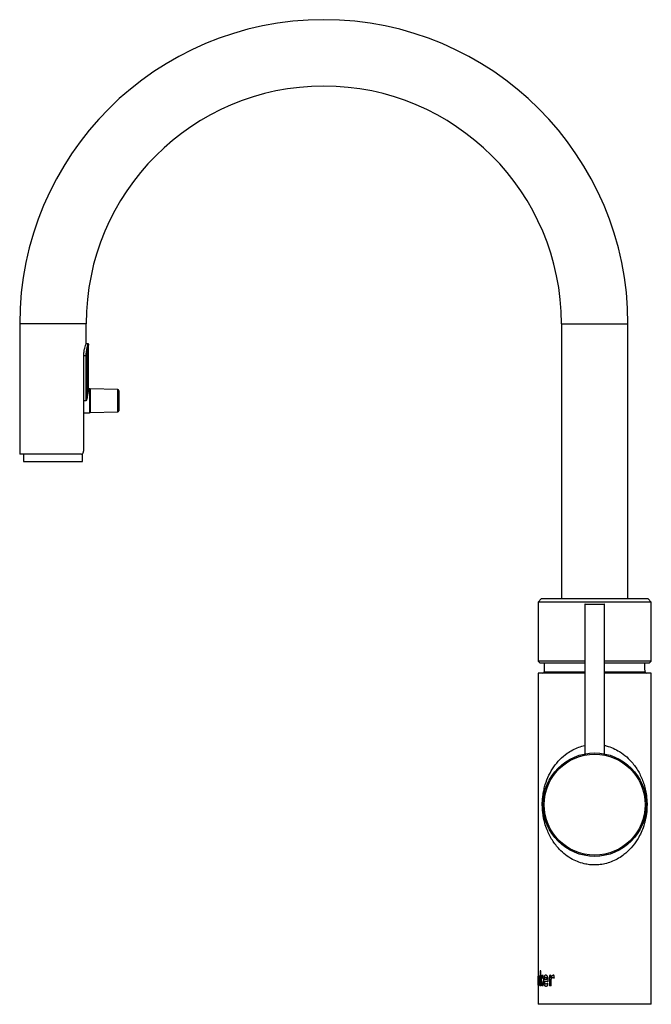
# Paper-space layout '_Right' of a CAD drawing. Header units: millimetres. Extents: x -234 to 23, y 0 to 400.
import ezdxf

# ---------------------------------------------------------------- set-up
doc = ezdxf.new("R2010")
doc.units = ezdxf.units.MM

psp = doc.layouts.new('_Right')

# ---------------------------------------------------------------- linework, layer by layer
at = {"color": 7, "linetype": 'Continuous', "lineweight": 25}
for p, q in [((-233.5, 276.5), (-233.5, 223.5)), ((-206.5, 276.5), (-233.5, 276.5)), ((-206.5, 268.45), (-206.5, 276.5)), ((-13.5, 276.5), (-13.5, 164.68)), ((-13.5, 276.5), (13.5, 276.5)), ((13.5, 164.68), (13.5, 276.5)), ((-205.7, 268.35), (-206.55, 268.35)), ((-205.5, 250.25), (-205.5, 268.15)), ((-207.46, 225.5), (-207.46, 263.5)), ((-206.29, 263.5), (-207.46, 263.5)), ((-206.48, 245.2), (-206.48, 263.5)), ((-206.29, 263.5), (-206.29, 246.83)), ((-205.1, 250.05), (-205.3, 250.05)), ((-205, 249.85), (-205, 249.95)), ((-193.69, 249.75), (-204.95, 250.04)), ((-204.95, 250.02), (-204.95, 240.36)), ((-193.69, 240.65), (-193.69, 249.75)), ((-193.2, 249.25), (-193.2, 241.15)), ((-206.48, 245.2), (-207.46, 245.2)), ((-205.01, 246.25), (-205.02, 246.26)), ((-205.02, 244.14), (-205.01, 244.15)), ((-205.01, 244.15), (-205.01, 246.25)), ((-205, 246.25), (-205.01, 246.25)), ((-205, 244.15), (-205.01, 244.15)), ((-207.46, 240.35), (-205.1, 240.35)), ((-205, 240.45), (-205, 240.55)), ((-204.95, 240.36), (-193.69, 240.65)), ((-208.46, 223.5), (-233.5, 223.5)), ((-231.99, 223.5), (-231.97, 220.5)), ((-231.97, 220.5), (-230.22, 220.45)), ((-231.97, 220.5), (-208.03, 220.5)), ((-230.22, 220.45), (-209.78, 220.45)), ((-209.78, 220.45), (-208.03, 220.5)), ((-208.03, 220.5), (-208, 223.62)), ((-21.7, 164.68), (-23, 163.38)), ((21.7, 164.68), (-21.7, 164.68)), ((23, 163.38), (21.7, 164.68)), ((-23, 163.38), (-23, 139.38)), ((23, 163.38), (-23, 163.38)), ((-4, 162.4), (-4, 101.72)), ((4, 162.4), (-4, 162.4)), ((-3.8, 162.6), (3.8, 162.6)), ((4, 101.72), (4, 162.4)), ((23, 139.38), (23, 163.38)), ((-23, 139.38), (-22.2, 138.58)), ((-4, 139.38), (-23, 139.38)), ((-4, 138.58), (-22.2, 138.58)), ((-20.5, 138.58), (-20.5, 135)), ((23, 139.38), (4, 139.38)), ((22.2, 138.58), (4, 138.58)), ((20.4, 137), (20.4, 138.58)), ((22.2, 138.58), (23, 139.38)), ((-23, 134.5), (-23, 0)), ((-4, 134.5), (-23, 134.5)), ((-20.5, 135), (-4, 135)), ((4, 135), (20.5, 135)), ((23, 134.5), (4, 134.5)), ((23, 0), (23, 134.5)), ((-21.88, 13.63), (-22.2, 13.63)), ((-22.2, 13.63), (-22.2, 7.5)), ((-21.89, 10.03), (-21.89, 13.63)), ((-21.88, 10.03), (-21.88, 13.63)), ((-22.79, 11.81), (-22.8, 11.81)), ((-22.79, 10.96), (-22.8, 10.96)), ((-22.79, 8.25), (-22.8, 8.25)), ((-21.88, 10.03), (-21.89, 10.03)), ((-21.88, 9.54), (-21.89, 9.54)), ((-21.89, 7.5), (-21.89, 9.54)), ((-21.88, 7.5), (-21.88, 9.54)), ((-21.53, 9.83), (-21.54, 9.83)), ((-20.93, 11.71), (-21.44, 11.71)), ((-19.41, 10.02), (-20.35, 10.02)), ((-18.82, 9.27), (-20.35, 9.27)), ((-19.01, 7.74), (-19.01, 8.63)), ((-19, 8.63), (-19.01, 8.63)), ((-19, 7.74), (-19, 8.63)), ((-18.4, 11.71), (-18.4, 7.5)), ((-17.76, 10.75), (-17.76, 11.8)), ((-17.76, 10.75), (-17.76, 11.8)), ((-17.76, 11.8), (-17.76, 11.8)), ((-17.72, 7.5), (-17.72, 9.05)), ((-17.72, 7.5), (-17.72, 9.05)), ((-17.72, 9.05), (-17.72, 9.05)), ((-16.93, 10.86), (-16.94, 10.86)), ((-16.38, 11.7), (-16.39, 11.7)), ((-16.39, 10.68), (-16.39, 11.7)), ((-16.38, 10.68), (-16.39, 10.68)), ((-16.38, 10.68), (-16.38, 11.7)), ((-22.79, 7.4), (-22.8, 7.4)), ((-21.88, 7.5), (-22.2, 7.5)), ((-20.85, 7.5), (-21.41, 7.5)), ((-19, 7.74), (-19.01, 7.74)), ((-17.72, 7.5), (-18.4, 7.5)), ((23, 0), (-23, 0))]:
    psp.add_line(p, q, dxfattribs=at)
at = {"color": 7, "linetype": 'Continuous', "lineweight": 25, "flags": 128}
for points in [[(-205, 246.32), (-205.01, 246.29), (-205.01, 246.25)], [(-205, 244.08), (-205.01, 244.11), (-205.01, 244.15)]]:
    psp.add_lwpolyline(points, dxfattribs=at)
at = {"color": 7, "linetype": 'Continuous', "lineweight": 25}
for radius in [21, 20.5]:
    psp.add_circle((0, 81.1), radius, dxfattribs=at)
for centre, radius, start, end in [((-110, 276.5), 123.5, 0, 180), ((-110, 276.5), 96.5, 0, 180), ((-205.7, 268.15), 0.2, 0, 90), ((-205.3, 250.25), 0.2, 180, 270), ((16.49, 245.2), 221.64, 178.7461, 181.2539), ((2.26, 245.2), 207.31, 178.6871, 181.3129), ((-164.54, 247.16), 40.49, 177.887, 180.4278), ((-193.7, 249.25), 0.5, 360, 88.5), ((-206.09, 247.1), 0.338, 233.9854, 268.3457), ((-187.72, 246.65), 17.31, 179.3141, 181.2731), ((-204.96, 246.86), 0.0662, 185.2759, 233.3717), ((-184.82, 243.74), 20.21, 178.8674, 180.5454), ((-204.82, 246.26), 0.2, 152.0245, 179.9954), ((-204.82, 244.14), 0.2, 180.0046, 207.9755), ((-204.96, 243.54), 0.0662, 126.6283, 174.7241), ((-164.54, 243.24), 40.49, 179.5722, 182.113), ((-193.7, 241.15), 0.5, 271.5, 0), ((-3.8, 162.4), 0.2, 90, 180), ((3.8, 162.4), 0.2, 0, 90), ((-21, 135), 0.5, 270, 360), ((21, 135), 0.5, 180, 270)]:
    psp.add_arc(centre, radius, start, end, dxfattribs=at)
for points, knots in [([(-207.46, 263.5), (-207.44, 264.04), (-207.4, 265.12), (-207.11, 266.57), (-206.78, 267.71), (-206.53, 268.41), (-206.52, 268.44), (-206.52, 268.45)], [0, 0, 0, 0, 0.204633, 0.408912, 0.622225, 0.842455, 1, 1, 1, 1]), ([(-206.48, 263.5), (-206.48, 263.82), (-206.47, 264.14), (-206.43, 264.76), (-206.4, 265.07), (-206.32, 265.66), (-206.28, 265.93), (-206.18, 266.46), (-206.13, 266.71), (-206.03, 267.15), (-205.98, 267.35), (-205.89, 267.71), (-205.85, 267.85), (-205.78, 268.1), (-205.75, 268.19), (-205.71, 268.32), (-205.7, 268.35), (-205.7, 268.35)], [0, 0, 0, 0, 0.125, 0.125, 0.25, 0.25, 0.375, 0.375, 0.5, 0.5, 0.625, 0.625, 0.75, 0.75, 0.875, 0.875, 1, 1, 1, 1]), ([(-205.5, 268.15), (-205.5, 268.15), (-205.51, 268.12), (-205.55, 268), (-205.58, 267.91), (-205.65, 267.68), (-205.69, 267.54), (-205.78, 267.2), (-205.84, 267.01), (-205.94, 266.59), (-205.99, 266.35), (-206.09, 265.85), (-206.13, 265.58), (-206.21, 265.02), (-206.24, 264.72), (-206.28, 264.12), (-206.29, 263.81), (-206.29, 263.5)], [0, 0, 0, 0, 0.125, 0.125, 0.25, 0.25, 0.375, 0.375, 0.5, 0.5, 0.625, 0.625, 0.75, 0.75, 0.875, 0.875, 1, 1, 1, 1]), ([(-206.29, 246.83), (-206.23, 247.33), (-206.15, 247.79), (-206.02, 248.41), (-205.97, 248.61), (-205.88, 248.97), (-205.84, 249.14), (-205.75, 249.45), (-205.71, 249.58), (-205.64, 249.82), (-205.61, 249.92), (-205.56, 250.08), (-205.54, 250.15), (-205.51, 250.23), (-205.5, 250.25), (-205.5, 250.25)], [0, 0, 0, 0, 0.25, 0.25, 0.375, 0.375, 0.5, 0.5, 0.625, 0.625, 0.75, 0.75, 0.875, 0.875, 1, 1, 1, 1]), ([(-205.3, 250.05), (-205.3, 250.05), (-205.31, 250.03), (-205.34, 249.95), (-205.36, 249.89), (-205.41, 249.74), (-205.44, 249.64), (-205.51, 249.41), (-205.56, 249.28), (-205.64, 248.99), (-205.69, 248.83), (-205.78, 248.48), (-205.83, 248.29), (-205.96, 247.7), (-206.04, 247.25), (-206.1, 246.76)], [0, 0, 0, 0, 0.125, 0.125, 0.25, 0.25, 0.375, 0.375, 0.5, 0.5, 0.625, 0.625, 0.75, 0.75, 1, 1, 1, 1]), ([(-205, 249.95), (-205, 249.96), (-205, 249.97), (-205.01, 249.98), (-205.01, 249.99), (-205.01, 250), (-205.02, 250.01), (-205.03, 250.02), (-205.04, 250.03), (-205.05, 250.03), (-205.06, 250.04), (-205.07, 250.05), (-205.08, 250.05), (-205.08, 250.05), (-205.08, 250.05), (-205.08, 250.05), (-205.09, 250.05), (-205.09, 250.05), (-205.1, 250.05)], [0, 0, 0, 0, 0.0000335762, 0.0000335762, 0.0000335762, 0.0000671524, 0.0000671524, 0.0000671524, 0.0001007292, 0.0001007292, 0.0001007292, 0.0001343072, 0.0001343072, 0.0001343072, 0.000140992, 0.000140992, 0.000140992, 0.0001563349, 0.0001563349, 0.0001563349, 0.0001563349]), ([(-206.29, 246.83), (-206.3, 246.56), (-206.33, 246.29), (-206.4, 245.74), (-206.44, 245.47), (-206.48, 245.2)], [0, 0, 0, 0, 0.5, 0.5, 1, 1, 1, 1]), ([(-206.1, 246.76), (-206.13, 246.51), (-206.19, 246.25), (-206.32, 245.72), (-206.4, 245.46), (-206.48, 245.2)], [0, 0, 0, 0, 0.5, 0.5, 1, 1, 1, 1]), ([(-205, 240.45), (-205, 240.44), (-205, 240.43), (-205.01, 240.42), (-205.01, 240.41), (-205.01, 240.4), (-205.02, 240.39), (-205.03, 240.38), (-205.04, 240.37), (-205.05, 240.37), (-205.06, 240.36), (-205.07, 240.35), (-205.08, 240.35), (-205.08, 240.35), (-205.08, 240.35), (-205.08, 240.35), (-205.09, 240.35), (-205.09, 240.35), (-205.1, 240.35)], [0, 0, 0, 0, 0.0000335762, 0.0000335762, 0.0000335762, 0.0000671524, 0.0000671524, 0.0000671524, 0.0001007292, 0.0001007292, 0.0001007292, 0.0001343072, 0.0001343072, 0.0001343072, 0.000140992, 0.000140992, 0.000140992, 0.0001563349, 0.0001563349, 0.0001563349, 0.0001563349]), ([(-208.46, 223.5), (-208.31, 223.5), (-208.18, 223.54), (-207.93, 223.72), (-207.82, 223.85), (-207.69, 224.13), (-207.65, 224.23), (-207.58, 224.44), (-207.55, 224.56), (-207.51, 224.82), (-207.49, 224.95), (-207.47, 225.22), (-207.46, 225.36), (-207.46, 225.5)], [0, 0, 0, 0, 0.25, 0.25, 0.5, 0.5, 0.625, 0.625, 0.75, 0.75, 0.875, 0.875, 1, 1, 1, 1]), ([(20.5, 135), (20.5, 135), (20.5, 135.01), (20.49, 135.06), (20.49, 135.1), (20.48, 135.2), (20.48, 135.26), (20.46, 135.41), (20.46, 135.49), (20.44, 135.77), (20.43, 135.99), (20.41, 136.47), (20.4, 136.74), (20.4, 137)], [0, 0, 0, 0, 0.125, 0.125, 0.25, 0.25, 0.375, 0.375, 0.5, 0.5, 0.75, 0.75, 1, 1, 1, 1]), ([(21.26, 81.1), (21.24, 80.17), (21.17, 78), (20.62, 74.82), (19.48, 70.92), (17.64, 67.14), (14.98, 63.54), (12.38, 61.07), (9.76, 59.27), (7.39, 58.06), (4.86, 57.19), (2.32, 56.69), (-0.21, 56.55), (-2.17, 56.7), (-4.24, 57.06), (-6.41, 57.67), (-9.2, 58.92), (-11.88, 60.67), (-14.72, 63.24), (-17.31, 66.58), (-19.15, 70.22), (-20.29, 73.57), (-20.87, 76.19), (-21.18, 78.6), (-21.27, 80.35), (-21.26, 82.57), (-21.06, 84.83), (-20.59, 87.32), (-19.88, 90), (-18.65, 93.12), (-16.68, 96.48), (-14.21, 99.49), (-11.58, 101.76), (-8.94, 103.39), (-6.56, 104.49), (-4.83, 104.94), (-4, 105.16)], [0, 0, 0, 0, 0.024651, 0.057225, 0.089967, 0.145898, 0.186544, 0.227125, 0.252679, 0.278208, 0.301805, 0.325382, 0.347059, 0.368736, 0.377121, 0.40315, 0.429211, 0.461924, 0.494688, 0.542909, 0.591179, 0.620425, 0.649606, 0.668387, 0.68713, 0.695932, 0.727216, 0.747527, 0.767864, 0.808743, 0.849638, 0.88841, 0.927118, 0.952024, 0.976906, 1, 1, 1, 1]), ([(4, 105.16), (4.24, 105.1), (5.47, 104.83), (7.57, 104.07), (10.39, 102.58), (13.08, 100.54), (15.79, 97.7), (18.14, 94.19), (19.68, 90.61), (20.58, 87.46), (21.08, 84.73), (21.26, 82.53), (21.26, 81.27), (21.26, 81.1)], [0, 0, 0, 0, 0.021501, 0.108908, 0.196434, 0.311096, 0.425942, 0.578416, 0.730912, 0.811485, 0.891882, 0.985516, 1, 1, 1, 1]), ([(-23, 7.77), (-23, 7.84), (-23.01, 8), (-23.01, 8.34), (-23.01, 8.87), (-23.01, 9.6), (-23.01, 10.34), (-23.01, 10.86), (-23.01, 11.2), (-23, 11.36), (-23, 11.43)], [0, 0, 0, 0, 0.0899794, 0.1928253, 0.2957111, 0.500578, 0.7055888, 0.8096461, 0.9113797, 1, 1, 1, 1]), ([(-22.8, 11.81), (-22.81, 11.81), (-22.83, 11.8), (-22.86, 11.77), (-22.9, 11.68), (-22.94, 11.48), (-22.96, 11.21), (-22.98, 10.86), (-22.99, 10.47), (-22.99, 10.04), (-22.99, 9.6), (-22.99, 9.16), (-22.99, 8.73), (-22.98, 8.34), (-22.96, 8), (-22.94, 7.72), (-22.91, 7.56), (-22.88, 7.48), (-22.85, 7.44), (-22.83, 7.42), (-22.81, 7.41), (-22.8, 7.4)], [0, 0, 0, 0, 0.031346, 0.062572, 0.12489, 0.187508, 0.249968, 0.311748, 0.374971, 0.436162, 0.499978, 0.563964, 0.624923, 0.687418, 0.749889, 0.812378, 0.875002, 0.906241, 0.937385, 0.968632, 1, 1, 1, 1]), ([(-22.8, 8.25), (-22.85, 8.25), (-22.88, 8.4), (-22.89, 8.69), (-22.9, 8.69), (-22.9, 8.7), (-22.9, 8.7), (-22.9, 8.71), (-22.9, 8.72), (-22.9, 8.75), (-22.9, 8.76), (-22.9, 8.81), (-22.9, 8.85), (-22.91, 8.96), (-22.91, 9.04), (-22.91, 9.13), (-22.91, 9.14), (-22.91, 9.15), (-22.91, 9.15), (-22.91, 9.17), (-22.91, 9.17), (-22.91, 9.2), (-22.91, 9.22), (-22.91, 9.28), (-22.91, 9.32), (-22.92, 9.44), (-22.92, 9.52), (-22.92, 9.62), (-22.92, 9.63), (-22.92, 9.65), (-22.92, 9.66), (-22.92, 9.7), (-22.92, 9.72), (-22.92, 9.76), (-22.92, 9.78), (-22.92, 9.8), (-22.92, 9.81), (-22.92, 9.83), (-22.92, 9.84), (-22.92, 9.89), (-22.92, 9.93), (-22.92, 9.99), (-22.91, 10.01), (-22.91, 10.05), (-22.91, 10.07), (-22.91, 10.26), (-22.9, 10.4), (-22.89, 10.54), (-22.89, 10.55), (-22.89, 10.57), (-22.89, 10.57), (-22.89, 10.6), (-22.89, 10.61), (-22.88, 10.66), (-22.88, 10.69), (-22.87, 10.77), (-22.86, 10.82), (-22.85, 10.87), (-22.85, 10.89), (-22.84, 10.91), (-22.84, 10.92), (-22.82, 10.95), (-22.81, 10.96), (-22.8, 10.96)], [0, 0, 0, 0, 0.25, 0.25, 0.253906, 0.253906, 0.257812, 0.257812, 0.265625, 0.265625, 0.28125, 0.28125, 0.3125, 0.3125, 0.375, 0.375, 0.378906, 0.378906, 0.382812, 0.382812, 0.390625, 0.390625, 0.40625, 0.40625, 0.4375, 0.4375, 0.5, 0.5, 0.507812, 0.507812, 0.515625, 0.515625, 0.53125, 0.53125, 0.546875, 0.546875, 0.554688, 0.554688, 0.5625, 0.5625, 0.59375, 0.59375, 0.609375, 0.609375, 0.625, 0.625, 0.75, 0.75, 0.757812, 0.757812, 0.765625, 0.765625, 0.78125, 0.78125, 0.8125, 0.8125, 0.875, 0.875, 0.90625, 0.90625, 0.9375, 0.9375, 1, 1, 1, 1]), ([(-22.79, 8.25), (-22.79, 8.25), (-22.8, 8.26), (-22.82, 8.27), (-22.83, 8.3), (-22.84, 8.34), (-22.85, 8.38), (-22.86, 8.44), (-22.87, 8.51), (-22.88, 8.59), (-22.89, 8.71), (-22.9, 8.89), (-22.9, 9.12), (-22.91, 9.36), (-22.91, 9.61), (-22.91, 9.85), (-22.9, 10.17), (-22.89, 10.48), (-22.87, 10.72), (-22.85, 10.86), (-22.82, 10.95), (-22.8, 10.95), (-22.79, 10.96)], [0, 0, 0, 0, 0.0306373, 0.0597633, 0.0876776, 0.1147202, 0.1412643, 0.1677045, 0.19444, 0.221857, 0.2503139, 0.3097302, 0.3753853, 0.4356131, 0.5005563, 0.5631312, 0.625683, 0.7501874, 0.8137686, 0.8750803, 0.935829, 1, 1, 1, 1]), ([(-22.8, 7.4), (-22.79, 7.41), (-22.77, 7.42), (-22.74, 7.44), (-22.7, 7.48), (-22.65, 7.56), (-22.59, 7.72), (-22.53, 7.99), (-22.47, 8.34), (-22.42, 8.73), (-22.4, 9.16), (-22.39, 9.6), (-22.4, 10.04), (-22.43, 10.47), (-22.47, 10.86), (-22.53, 11.21), (-22.59, 11.48), (-22.67, 11.68), (-22.72, 11.77), (-22.77, 11.8), (-22.79, 11.81), (-22.8, 11.81)], [0, 0, 0, 0, 0.031366, 0.062614, 0.093759, 0.124997, 0.18762, 0.25011, 0.312581, 0.375076, 0.435987, 0.50002, 0.563812, 0.625029, 0.688235, 0.750031, 0.812492, 0.875109, 0.937428, 0.968655, 1, 1, 1, 1]), ([(-22.8, 10.96), (-22.77, 10.96), (-22.75, 10.92), (-22.73, 10.85), (-22.72, 10.84), (-22.72, 10.82), (-22.72, 10.81), (-22.71, 10.77), (-22.7, 10.75), (-22.69, 10.67), (-22.68, 10.61), (-22.67, 10.53), (-22.67, 10.52), (-22.67, 10.5), (-22.67, 10.5), (-22.66, 10.47), (-22.66, 10.45), (-22.66, 10.4), (-22.65, 10.37), (-22.65, 10.29), (-22.65, 10.25), (-22.64, 10.19), (-22.64, 10.17), (-22.64, 10.13), (-22.64, 10.11), (-22.64, 10.05), (-22.63, 10.01), (-22.63, 9.95), (-22.63, 9.93), (-22.63, 9.9), (-22.63, 9.89), (-22.63, 9.87), (-22.63, 9.87), (-22.63, 9.78), (-22.63, 9.7), (-22.63, 9.59), (-22.63, 9.57), (-22.63, 9.52), (-22.63, 9.5), (-22.63, 9.44), (-22.63, 9.4), (-22.64, 9.28), (-22.64, 9.2), (-22.64, 9.12), (-22.64, 9.12), (-22.64, 9.11), (-22.64, 9.1), (-22.64, 9.08), (-22.64, 9.07), (-22.64, 9.04), (-22.65, 9.02), (-22.65, 8.96), (-22.65, 8.92), (-22.66, 8.81), (-22.67, 8.74), (-22.67, 8.67), (-22.67, 8.67), (-22.67, 8.66), (-22.67, 8.66), (-22.68, 8.64), (-22.68, 8.64), (-22.68, 8.61), (-22.68, 8.59), (-22.69, 8.55), (-22.69, 8.52), (-22.71, 8.44), (-22.72, 8.39), (-22.75, 8.29), (-22.77, 8.25), (-22.8, 8.25)], [0, 0, 0, 0, 0.125, 0.125, 0.140625, 0.140625, 0.15625, 0.15625, 0.1875, 0.1875, 0.25, 0.25, 0.257812, 0.257812, 0.265625, 0.265625, 0.28125, 0.28125, 0.3125, 0.3125, 0.34375, 0.34375, 0.359375, 0.359375, 0.375, 0.375, 0.40625, 0.40625, 0.421875, 0.421875, 0.429688, 0.429688, 0.4375, 0.4375, 0.5, 0.5, 0.515625, 0.515625, 0.53125, 0.53125, 0.5625, 0.5625, 0.625, 0.625, 0.628906, 0.628906, 0.632812, 0.632812, 0.640625, 0.640625, 0.65625, 0.65625, 0.6875, 0.6875, 0.75, 0.75, 0.753906, 0.753906, 0.757812, 0.757812, 0.765625, 0.765625, 0.78125, 0.78125, 0.8125, 0.8125, 0.875, 0.875, 1, 1, 1, 1]), ([(-22.79, 7.4), (-22.78, 7.4), (-22.78, 7.41), (-22.77, 7.41), (-22.77, 7.41), (-22.76, 7.41), (-22.76, 7.41), (-22.76, 7.42), (-22.76, 7.42), (-22.76, 7.42), (-22.76, 7.42), (-22.76, 7.42), (-22.76, 7.42), (-22.75, 7.42), (-22.75, 7.42), (-22.74, 7.43), (-22.74, 7.43), (-22.73, 7.43), (-22.73, 7.44), (-22.73, 7.44), (-22.73, 7.44), (-22.73, 7.44), (-22.73, 7.44), (-22.72, 7.45), (-22.71, 7.45), (-22.71, 7.46), (-22.7, 7.46), (-22.7, 7.47), (-22.69, 7.48), (-22.68, 7.5), (-22.67, 7.52), (-22.63, 7.59), (-22.61, 7.65), (-22.56, 7.81), (-22.54, 7.9), (-22.51, 8.06), (-22.5, 8.11), (-22.48, 8.2), (-22.48, 8.22), (-22.47, 8.28), (-22.46, 8.32), (-22.45, 8.41), (-22.44, 8.47), (-22.43, 8.57), (-22.43, 8.6), (-22.43, 8.65), (-22.42, 8.67), (-22.42, 8.71), (-22.42, 8.72), (-22.41, 8.87), (-22.4, 9.01), (-22.39, 9.22), (-22.39, 9.3), (-22.39, 9.45), (-22.39, 9.52), (-22.39, 9.75), (-22.39, 9.9), (-22.4, 10.12), (-22.4, 10.19), (-22.41, 10.29), (-22.41, 10.32), (-22.41, 10.38), (-22.41, 10.39), (-22.42, 10.42), (-22.42, 10.43), (-22.42, 10.44), (-22.42, 10.45), (-22.43, 10.6), (-22.44, 10.73), (-22.47, 10.92), (-22.48, 10.98), (-22.5, 11.09), (-22.51, 11.14), (-22.53, 11.25), (-22.54, 11.29), (-22.56, 11.38), (-22.57, 11.43), (-22.6, 11.51), (-22.61, 11.54), (-22.63, 11.59), (-22.63, 11.61), (-22.64, 11.64), (-22.65, 11.65), (-22.67, 11.69), (-22.68, 11.71), (-22.7, 11.74), (-22.7, 11.74), (-22.71, 11.76), (-22.71, 11.76), (-22.72, 11.76), (-22.72, 11.76), (-22.72, 11.77), (-22.72, 11.77), (-22.72, 11.77), (-22.72, 11.77), (-22.73, 11.78), (-22.74, 11.78), (-22.74, 11.79), (-22.75, 11.79), (-22.75, 11.79), (-22.75, 11.79), (-22.75, 11.79), (-22.75, 11.79), (-22.76, 11.79), (-22.76, 11.79), (-22.76, 11.79), (-22.76, 11.79), (-22.76, 11.8), (-22.78, 11.8), (-22.79, 11.81)], [0, 0, 0, 0, 0.015625, 0.015625, 0.023438, 0.023438, 0.027344, 0.027344, 0.029297, 0.029297, 0.030273, 0.030273, 0.03125, 0.03125, 0.046875, 0.046875, 0.054688, 0.054688, 0.058594, 0.058594, 0.060547, 0.060547, 0.0625, 0.0625, 0.078125, 0.078125, 0.085938, 0.085938, 0.09375, 0.09375, 0.125, 0.125, 0.1875, 0.1875, 0.25, 0.25, 0.28125, 0.28125, 0.296875, 0.296875, 0.3125, 0.3125, 0.34375, 0.34375, 0.359375, 0.359375, 0.367188, 0.367188, 0.375, 0.375, 0.4375, 0.4375, 0.46875, 0.46875, 0.5, 0.5, 0.5625, 0.5625, 0.59375, 0.59375, 0.609375, 0.609375, 0.617188, 0.617188, 0.621094, 0.621094, 0.625, 0.625, 0.6875, 0.6875, 0.71875, 0.71875, 0.75, 0.75, 0.78125, 0.78125, 0.8125, 0.8125, 0.84375, 0.84375, 0.859375, 0.859375, 0.875, 0.875, 0.90625, 0.90625, 0.921875, 0.921875, 0.929688, 0.929688, 0.933594, 0.933594, 0.935547, 0.935547, 0.9375, 0.9375, 0.953125, 0.953125, 0.960938, 0.960938, 0.964844, 0.964844, 0.966797, 0.966797, 0.967773, 0.967773, 0.96875, 0.96875, 1, 1, 1, 1]), ([(-18.83, 9.27), (-18.83, 9.39), (-18.84, 9.64), (-18.85, 10.02), (-18.89, 10.39), (-18.96, 10.76), (-19.06, 11.09), (-19.19, 11.38), (-19.36, 11.6), (-19.55, 11.73), (-19.75, 11.8), (-19.94, 11.82), (-20.13, 11.78), (-20.3, 11.67), (-20.45, 11.49), (-20.58, 11.24), (-20.68, 10.93), (-20.77, 10.47), (-20.82, 9.85), (-20.82, 9.09), (-20.73, 8.48), (-20.61, 8.06), (-20.48, 7.8), (-20.33, 7.61), (-20.11, 7.44), (-19.85, 7.39), (-19.59, 7.41), (-19.4, 7.47), (-19.23, 7.55), (-19.1, 7.65), (-19.04, 7.71), (-19.01, 7.74)], [0, 0, 0, 0, 0.031228, 0.06242, 0.094878, 0.124927, 0.157185, 0.187473, 0.217774, 0.250053, 0.28027, 0.312658, 0.345318, 0.375232, 0.406553, 0.437843, 0.4684, 0.5004, 0.562753, 0.625147, 0.687475, 0.71899, 0.750062, 0.780603, 0.812645, 0.875083, 0.90634, 0.93756, 0.968775, 0.984371, 1, 1, 1, 1]), ([(-20.35, 10.02), (-20.34, 10.15), (-20.33, 10.28), (-20.31, 10.4), (-20.31, 10.41), (-20.31, 10.42), (-20.31, 10.43), (-20.3, 10.45), (-20.3, 10.47), (-20.29, 10.51), (-20.28, 10.54), (-20.26, 10.62), (-20.24, 10.67), (-20.22, 10.73), (-20.21, 10.74), (-20.2, 10.76), (-20.2, 10.77), (-20.18, 10.81), (-20.17, 10.83), (-20.13, 10.88), (-20.1, 10.91), (-20.07, 10.94), (-20.07, 10.94), (-20.06, 10.95), (-20.06, 10.95), (-20.05, 10.96), (-20.04, 10.96), (-20.02, 10.97), (-20, 10.98), (-19.96, 11), (-19.92, 11.01), (-19.87, 11.01), (-19.86, 11.01), (-19.82, 11), (-19.81, 11), (-19.76, 10.99), (-19.73, 10.97), (-19.7, 10.95), (-19.69, 10.94), (-19.68, 10.94), (-19.68, 10.93), (-19.67, 10.92), (-19.66, 10.92), (-19.64, 10.89), (-19.63, 10.88), (-19.59, 10.82), (-19.56, 10.78), (-19.54, 10.72), (-19.54, 10.72), (-19.53, 10.7), (-19.53, 10.7), (-19.52, 10.68), (-19.52, 10.67), (-19.5, 10.63), (-19.5, 10.6), (-19.47, 10.52), (-19.46, 10.46), (-19.45, 10.39), (-19.45, 10.39), (-19.45, 10.38), (-19.45, 10.38), (-19.44, 10.36), (-19.44, 10.36), (-19.44, 10.34), (-19.44, 10.32), (-19.43, 10.28), (-19.43, 10.25), (-19.42, 10.15), (-19.42, 10.09), (-19.41, 10.02)], [0, 0, 0, 0, 0.125, 0.125, 0.132812, 0.132812, 0.140625, 0.140625, 0.15625, 0.15625, 0.1875, 0.1875, 0.25, 0.25, 0.265625, 0.265625, 0.28125, 0.28125, 0.3125, 0.3125, 0.375, 0.375, 0.382812, 0.382812, 0.390625, 0.390625, 0.40625, 0.40625, 0.4375, 0.4375, 0.5, 0.5, 0.53125, 0.53125, 0.5625, 0.5625, 0.625, 0.625, 0.632812, 0.632812, 0.640625, 0.640625, 0.65625, 0.65625, 0.6875, 0.6875, 0.75, 0.75, 0.757812, 0.757812, 0.765625, 0.765625, 0.78125, 0.78125, 0.8125, 0.8125, 0.875, 0.875, 0.878906, 0.878906, 0.882812, 0.882812, 0.890625, 0.890625, 0.90625, 0.90625, 0.9375, 0.9375, 1, 1, 1, 1]), ([(-19.01, 8.63), (-19.04, 8.59), (-19.11, 8.53), (-19.25, 8.41), (-19.42, 8.29), (-19.63, 8.21), (-19.84, 8.19), (-20.04, 8.28), (-20.18, 8.47), (-20.27, 8.68), (-20.31, 8.86), (-20.34, 9.06), (-20.35, 9.2), (-20.35, 9.27)], [0, 0, 0, 0, 0.065524, 0.125256, 0.250431, 0.375552, 0.50061, 0.625406, 0.749866, 0.811688, 0.874903, 0.935538, 1, 1, 1, 1]), ([(-20.34, 10.02), (-20.34, 10.06), (-20.33, 10.15), (-20.32, 10.27), (-20.3, 10.41), (-20.27, 10.57), (-20.22, 10.72), (-20.15, 10.85), (-20.07, 10.94), (-19.98, 11), (-19.91, 11), (-19.88, 11.01)], [0, 0, 0, 0, 0.087298, 0.170509, 0.250252, 0.378902, 0.500221, 0.625052, 0.750019, 0.870874, 1, 1, 1, 1]), ([(-19.75, 8.23), (-19.78, 8.22), (-19.88, 8.19), (-20.03, 8.29), (-20.2, 8.51), (-20.31, 8.86), (-20.33, 9.13), (-20.34, 9.27)], [0, 0, 0, 0, 0.089492, 0.317445, 0.54481, 0.772106, 1, 1, 1, 1]), ([(-18.82, 9.27), (-18.82, 9.35), (-18.83, 9.43), (-18.83, 9.55), (-18.83, 9.61), (-18.83, 9.73), (-18.84, 9.81), (-18.85, 9.96), (-18.85, 10.03), (-18.86, 10.17), (-18.87, 10.23), (-18.91, 10.55), (-18.96, 10.78), (-19.08, 11.17), (-19.16, 11.33), (-19.3, 11.52), (-19.35, 11.58), (-19.46, 11.67), (-19.51, 11.71), (-19.64, 11.77), (-19.7, 11.79), (-19.8, 11.81), (-19.83, 11.81), (-19.89, 11.81), (-19.91, 11.81), (-19.93, 11.81)], [0, 0, 0, 0, 0.0078125, 0.0078125, 0.015625, 0.015625, 0.03125, 0.03125, 0.046875, 0.046875, 0.0625, 0.0625, 0.125, 0.125, 0.1875, 0.1875, 0.21875, 0.21875, 0.25, 0.25, 0.28125, 0.28125, 0.296875, 0.296875, 0.3074491, 0.3074491, 0.3074491, 0.3074491]), ([(-16.39, 11.7), (-16.4, 11.7), (-16.42, 11.71), (-16.45, 11.72), (-16.51, 11.76), (-16.6, 11.79), (-16.71, 11.8), (-16.85, 11.8), (-17.02, 11.75), (-17.22, 11.63), (-17.37, 11.5), (-17.47, 11.37), (-17.55, 11.27), (-17.62, 11.16), (-17.68, 11.05), (-17.72, 10.94), (-17.75, 10.85), (-17.76, 10.78), (-17.76, 10.75)], [0, 0, 0, 0, 0.013248, 0.031277, 0.062555, 0.125054, 0.187588, 0.250135, 0.37494, 0.499907, 0.62492, 0.688186, 0.750003, 0.815292, 0.875055, 0.922754, 0.964037, 1, 1, 1, 1]), ([(-17.72, 9.05), (-17.72, 9.11), (-17.72, 9.16), (-17.72, 9.24), (-17.72, 9.27), (-17.71, 9.3), (-17.71, 9.31), (-17.71, 9.33), (-17.71, 9.33), (-17.71, 9.34), (-17.71, 9.34), (-17.71, 9.35), (-17.71, 9.35), (-17.71, 9.41), (-17.71, 9.46), (-17.71, 9.54), (-17.7, 9.57), (-17.7, 9.6), (-17.7, 9.62), (-17.7, 9.63), (-17.7, 9.64), (-17.7, 9.65), (-17.7, 9.65), (-17.7, 9.66), (-17.7, 9.66), (-17.69, 9.78), (-17.67, 9.89), (-17.65, 10.04), (-17.64, 10.08), (-17.62, 10.15), (-17.62, 10.17), (-17.61, 10.2), (-17.6, 10.22), (-17.6, 10.23), (-17.6, 10.24), (-17.59, 10.24), (-17.59, 10.25), (-17.59, 10.25), (-17.59, 10.25), (-17.47, 10.65), (-17.25, 10.85), (-16.93, 10.86)], [0, 0, 0, 0, 0.0625, 0.0625, 0.09375, 0.09375, 0.109375, 0.109375, 0.117188, 0.117188, 0.121094, 0.121094, 0.125, 0.125, 0.1875, 0.1875, 0.21875, 0.21875, 0.234375, 0.234375, 0.242188, 0.242188, 0.246094, 0.246094, 0.25, 0.25, 0.375, 0.375, 0.4375, 0.4375, 0.46875, 0.46875, 0.484375, 0.484375, 0.492188, 0.492188, 0.496094, 0.496094, 0.5, 0.5, 1, 1, 1, 1]), ([(-17.72, 9.05), (-17.72, 9.15), (-17.72, 9.36), (-17.71, 9.67), (-17.67, 9.98), (-17.61, 10.25), (-17.52, 10.47), (-17.41, 10.64), (-17.27, 10.77), (-17.11, 10.84), (-17, 10.85), (-16.94, 10.86)], [0, 0, 0, 0, 0.125143, 0.250259, 0.383389, 0.500303, 0.601487, 0.696553, 0.791036, 0.890567, 1, 1, 1, 1]), ([(-16.94, 10.86), (-16.9, 10.86), (-16.84, 10.85), (-16.75, 10.84), (-16.65, 10.82), (-16.56, 10.79), (-16.47, 10.75), (-16.42, 10.7), (-16.39, 10.68)], [0, 0, 0, 0, 0.1740401, 0.3404708, 0.5000614, 0.6796825, 0.8456529, 1, 1, 1, 1]), ([(-16.38, 11.7), (-16.39, 11.7), (-16.41, 11.71), (-16.45, 11.73), (-16.46, 11.73), (-16.47, 11.74), (-16.47, 11.74), (-16.48, 11.74), (-16.48, 11.74), (-16.48, 11.75), (-16.48, 11.75), (-16.5, 11.75), (-16.52, 11.76), (-16.55, 11.77), (-16.56, 11.77), (-16.57, 11.78), (-16.57, 11.78), (-16.58, 11.78), (-16.59, 11.78), (-16.61, 11.79), (-16.63, 11.79), (-16.65, 11.79), (-16.66, 11.79), (-16.68, 11.8), (-16.69, 11.8), (-16.72, 11.8), (-16.74, 11.8), (-16.77, 11.8), (-16.77, 11.8), (-16.79, 11.8), (-16.8, 11.8), (-16.81, 11.8), (-16.81, 11.8), (-16.81, 11.8)], [0, 0, 0, 0, 0.03125, 0.03125, 0.046875, 0.046875, 0.0546875, 0.0546875, 0.0585938, 0.0585938, 0.0625, 0.0625, 0.09375, 0.09375, 0.109375, 0.109375, 0.1171875, 0.1171875, 0.125, 0.125, 0.15625, 0.15625, 0.171875, 0.171875, 0.1875, 0.1875, 0.21875, 0.21875, 0.234375, 0.234375, 0.25, 0.25, 0.250024, 0.250024, 0.250024, 0.250024]), ([(-19.77, 7.4), (-19.65, 7.41), (-19.39, 7.43), (-19.13, 7.63), (-19, 7.74)], [0, 0, 0, 0, 0.495156, 1, 1, 1, 1])]:
    psp.add_open_spline(points, degree=3, knots=knots, dxfattribs=at)
for points in [[(-21.44, 11.71), (-21.6, 11.15), (-21.75, 10.59), (-21.88, 10.03)], [(-21.88, 9.54), (-21.74, 8.86), (-21.58, 8.18), (-21.41, 7.5)], [(-21.54, 9.83), (-21.36, 10.46), (-21.16, 11.08), (-20.94, 11.71)], [(-20.86, 7.5), (-21.11, 8.28), (-21.33, 9.05), (-21.54, 9.83)], [(-21.53, 9.83), (-21.35, 10.46), (-21.15, 11.08), (-20.93, 11.71)], [(-20.85, 7.5), (-21.1, 8.28), (-21.33, 9.05), (-21.53, 9.83)], [(-17.76, 11.8), (-17.98, 11.77), (-18.2, 11.74), (-18.4, 11.71)]]:
    psp.add_open_spline(points, degree=3, dxfattribs=at)

doc.saveas('drawing.dxf')
